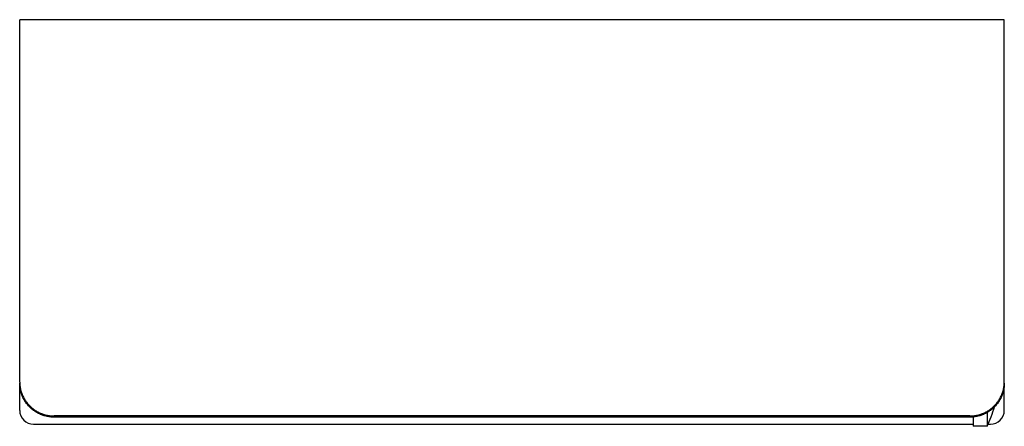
# Model space of a CAD drawing. Header units: millimetres. Extents: x 4093.476 to 4093.619, y 2019.121 to 2019.18.
import ezdxf

# ---------------------------------------------------------------- set-up
doc = ezdxf.new("R2010")
doc.units = ezdxf.units.MM
doc.layers.add('SANINDUSA', color=3, linetype='Continuous')

msp = doc.modelspace()

# ---------------------------------------------------------------- linework, layer by layer
at = {"layer": 'SANINDUSA'}
for p, q in [((4093.619077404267, 2019.179502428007), (4093.476077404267, 2019.179502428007)), ((4093.476077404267, 2019.12692472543), (4093.476077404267, 2019.179502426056)), ((4093.619077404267, 2019.122802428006), (4093.619077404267, 2019.179502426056)), ((4093.476077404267, 2019.122802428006), (4093.476077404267, 2019.126753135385)), ((4093.614077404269, 2019.122002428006), (4093.481077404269, 2019.122002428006)), ((4093.614077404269, 2019.121831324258), (4093.481077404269, 2019.121831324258)), ((4093.61457740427, 2019.121856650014), (4093.61457740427, 2019.120502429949)), ((4093.616577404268, 2019.122493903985), (4093.616577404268, 2019.120502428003)), ((4093.478077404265, 2019.120802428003), (4093.61457740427, 2019.120802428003)), ((4093.616577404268, 2019.120502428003), (4093.61457740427, 2019.120502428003)), ((4093.61671368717, 2019.120802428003), (4093.617077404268, 2019.120802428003))]:
    msp.add_line(p, q, dxfattribs=at)
for centre, radius, start, end in [((4093.597327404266, 2019.129502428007), 0.02124999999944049, 334.9423845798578, 343.0974452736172), ((4093.478077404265, 2019.122802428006), 0.001999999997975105, 180, 270), ((4093.617077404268, 2019.122802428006), 0.001999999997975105, 270, 0)]:
    msp.add_arc(centre, radius, start, end, dxfattribs=at)
for points, start_tangent, end_tangent in [([(4093.476077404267, 2019.12692472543), (4093.476080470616, 2019.12675327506)], (0, -50.80000000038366), (1.815858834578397, -50.76753546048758)), ([(4093.481077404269, 2019.121831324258), (4093.480786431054, 2019.121839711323), (4093.480496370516, 2019.121864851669), (4093.480208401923, 2019.121906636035), (4093.479923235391, 2019.121964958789), (4093.479642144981, 2019.122039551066), (4093.479365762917, 2019.122130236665), (4093.479095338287, 2019.122236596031), (4093.478831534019, 2019.122358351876), (4093.478575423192, 2019.122494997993), (4093.478327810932, 2019.122646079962), (4093.478089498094, 2019.122811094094), (4093.477861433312, 2019.122989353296), (4093.477644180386, 2019.123180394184), (4093.477438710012, 2019.123383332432), (4093.477245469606, 2019.123597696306), (4093.477065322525, 2019.123822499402), (4093.476898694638, 2019.12405717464), (4093.476746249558, 2019.124300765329), (4093.476608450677, 2019.124552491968), (4093.476485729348, 2019.124811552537), (4093.476378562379, 2019.125076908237), (4093.476287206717, 2019.125347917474), (4093.476212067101, 2019.125623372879), (4093.476153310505, 2019.125902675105), (4093.476111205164, 2019.126184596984), (4093.476085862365, 2019.12646846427), (4093.476077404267, 2019.126753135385)], (-50.80000000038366, 0), (0, 50.80000000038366)), ([(4093.476080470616, 2019.12675327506), (4093.476085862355, 2019.12663999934), (4093.47611120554, 2019.126356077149), (4093.476153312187, 2019.126074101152), (4093.476212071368, 2019.12579474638), (4093.476287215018, 2019.125519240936), (4093.476378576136, 2019.125248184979), (4093.476485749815, 2019.124982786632), (4093.476608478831, 2019.124723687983), (4093.476746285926, 2019.124471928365), (4093.476898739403, 2019.124228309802), (4093.477065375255, 2019.123993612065), (4093.477245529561, 2019.123768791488), (4093.477438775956, 2019.123554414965), (4093.477644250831, 2019.123351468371), (4093.477861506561, 2019.123160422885), (4093.478089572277, 2019.122982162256), (4093.478327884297, 2019.122817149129), (4093.47857549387, 2019.122666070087), (4093.478831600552, 2019.122529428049), (4093.479095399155, 2019.122407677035), (4093.479365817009, 2019.122301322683), (4093.4796421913, 2019.122210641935), (4093.479923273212, 2019.122136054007), (4093.480208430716, 2019.12207773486), (4093.480496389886, 2019.122035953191), (4093.480786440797, 2019.122010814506), (4093.481077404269, 2019.122002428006)], (1.815858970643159, -50.76753545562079), (50.80000000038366, 0)), ([(4093.614077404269, 2019.122002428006), (4093.614368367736, 2019.122010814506), (4093.614658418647, 2019.122035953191), (4093.614946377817, 2019.12207773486), (4093.615231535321, 2019.122136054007), (4093.615512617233, 2019.122210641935), (4093.615788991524, 2019.122301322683), (4093.616059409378, 2019.122407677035), (4093.616323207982, 2019.122529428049), (4093.616579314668, 2019.122666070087), (4093.616826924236, 2019.122817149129), (4093.617065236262, 2019.122982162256), (4093.617293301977, 2019.123160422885), (4093.617510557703, 2019.123351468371), (4093.617716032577, 2019.123554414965), (4093.617909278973, 2019.123768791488), (4093.618089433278, 2019.123993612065), (4093.61825606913, 2019.124228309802), (4093.618408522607, 2019.124471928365), (4093.618546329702, 2019.124723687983), (4093.618669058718, 2019.124982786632), (4093.618776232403, 2019.125248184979), (4093.61886759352, 2019.125519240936), (4093.61894273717, 2019.12579474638), (4093.619001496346, 2019.126074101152), (4093.619043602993, 2019.126356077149), (4093.619068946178, 2019.12663999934), (4093.619074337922, 2019.12675327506)], (50.80000000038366, 0), (1.815858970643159, 50.76753545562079)), ([(4093.619077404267, 2019.126753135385), (4093.619068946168, 2019.12646846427), (4093.619043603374, 2019.126184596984), (4093.619001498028, 2019.125902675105), (4093.618942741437, 2019.125623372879), (4093.618867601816, 2019.125347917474), (4093.618776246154, 2019.125076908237), (4093.618669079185, 2019.124811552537), (4093.618546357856, 2019.124552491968), (4093.61840855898, 2019.124300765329), (4093.618256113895, 2019.12405717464), (4093.618089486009, 2019.123822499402), (4093.617909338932, 2019.123597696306), (4093.617716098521, 2019.123383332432), (4093.617510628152, 2019.123180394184), (4093.617293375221, 2019.122989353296), (4093.61706531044, 2019.122811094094), (4093.616826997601, 2019.122646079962), (4093.616579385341, 2019.122494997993), (4093.616323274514, 2019.122358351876), (4093.616059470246, 2019.122236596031), (4093.615789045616, 2019.122130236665), (4093.615512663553, 2019.122039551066), (4093.615231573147, 2019.121964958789), (4093.61494640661, 2019.121906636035), (4093.614658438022, 2019.121864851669), (4093.614368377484, 2019.121839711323), (4093.614077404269, 2019.121831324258)], (0, -50.80000000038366), (-50.80000000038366, 0)), ([(4093.619074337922, 2019.12675327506), (4093.619077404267, 2019.12692472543)], (1.815858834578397, 50.76753546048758), (0, 50.80000000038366))]:
    msp.add_spline(points, degree=3, dxfattribs=dict(at, start_tangent=start_tangent, end_tangent=end_tangent))

doc.saveas('drawing.dxf')
